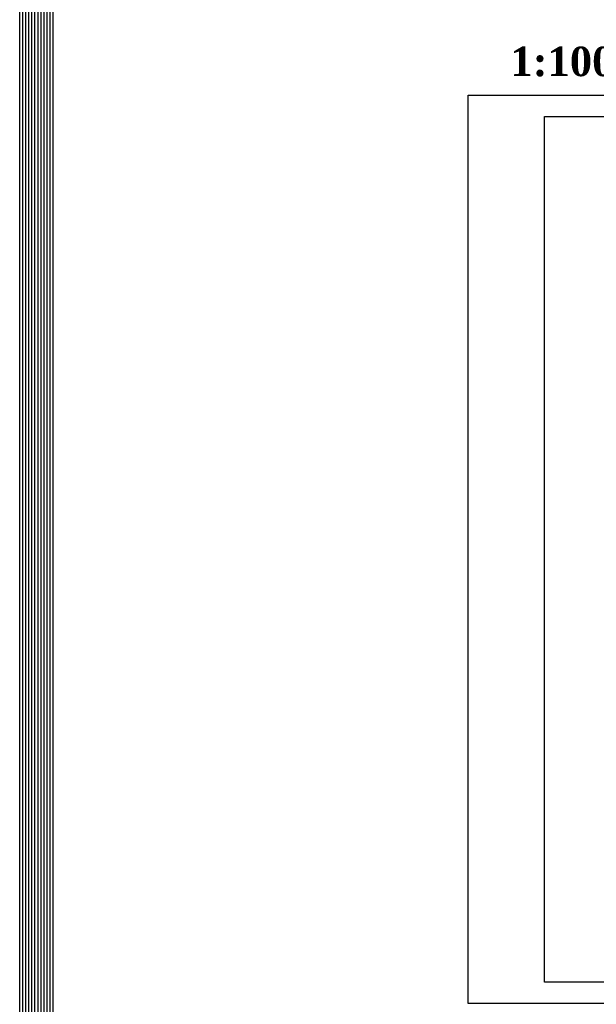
# Model space of a CAD drawing. Header units: millimetres. Extents: x 31969 to 285678, y -69766 to -1123.
# Tile 67 of 159: x 138394 to 140281, y -15461 to -12242. Entities that reach past the tile are written whole.
import ezdxf

# ---------------------------------------------------------------- set-up
doc = ezdxf.new("R2010")
doc.units = ezdxf.units.MM
doc.layers.add('a-pomocnicza', color=42, linetype='Continuous', plot=False)
doc.layers.add('a-ramka', color=7, linetype='Continuous')
doc.styles.add('STYLE2', font='timesbd.ttf')

msp = doc.modelspace()

# ---------------------------------------------------------------- linework, layer by layer
at = {"layer": 'a-pomocnicza', "ltscale": 100}
for points in [[(138394.13, -1122.76), (161199.31, -1122.76), (161199.31, -21871.78), (138394.13, -21871.78)], [(138404.13, -1132.76), (161189.31, -1132.76), (161189.31, -21861.78), (138404.13, -21861.78)], [(138414.13, -1142.76), (161179.31, -1142.76), (161179.31, -21851.78), (138414.13, -21851.78)], [(138424.13, -1152.76), (161169.31, -1152.76), (161169.31, -21841.78), (138424.13, -21841.78)], [(138434.13, -1162.76), (161159.31, -1162.76), (161159.31, -21831.78), (138434.13, -21831.78)], [(138444.13, -1172.76), (161149.31, -1172.76), (161149.31, -21821.78), (138444.13, -21821.78)], [(138454.13, -1182.76), (161139.31, -1182.76), (161139.31, -21811.78), (138454.13, -21811.78)], [(138464.13, -1192.76), (161129.31, -1192.76), (161129.31, -21801.78), (138464.13, -21801.78)], [(138474.13, -1202.76), (161119.31, -1202.76), (161119.31, -21791.78), (138474.13, -21791.78)], [(138484.13, -1212.76), (161109.31, -1212.76), (161109.31, -21781.78), (138484.13, -21781.78)], [(138494.13, -1222.76), (161099.31, -1222.76), (161099.31, -21771.78), (138494.13, -21771.78)], [(138504.13, -1232.76), (161089.31, -1232.76), (161089.31, -21761.78), (138504.13, -21761.78)]]:
    msp.add_lwpolyline(points, close=True, dxfattribs=at)
at = {"layer": 'a-ramka', "ltscale": 0.5}
for points in [[(144061.38, -15458.17), (139861.38, -15458.17), (139861.38, -12488.17), (144061.38, -12488.17)], [(140111.38, -12558.17), (143991.38, -12558.17), (143991.38, -15388.17), (140111.38, -15388.17)]]:
    msp.add_lwpolyline(points, close=True, dxfattribs=at)

# ---------------------------------------------------------------- texts
at = {"layer": 'a-pomocnicza', "ltscale": 2, "insert": (139999.78, -12330.02), "char_height": 64.2978, "width": 1749.1512, "attachment_point": 1, "style": 'STYLE2'}
msp.add_mtext('{\\H1.5x;1:100 A3}', dxfattribs=at)

doc.saveas('drawing.dxf')
